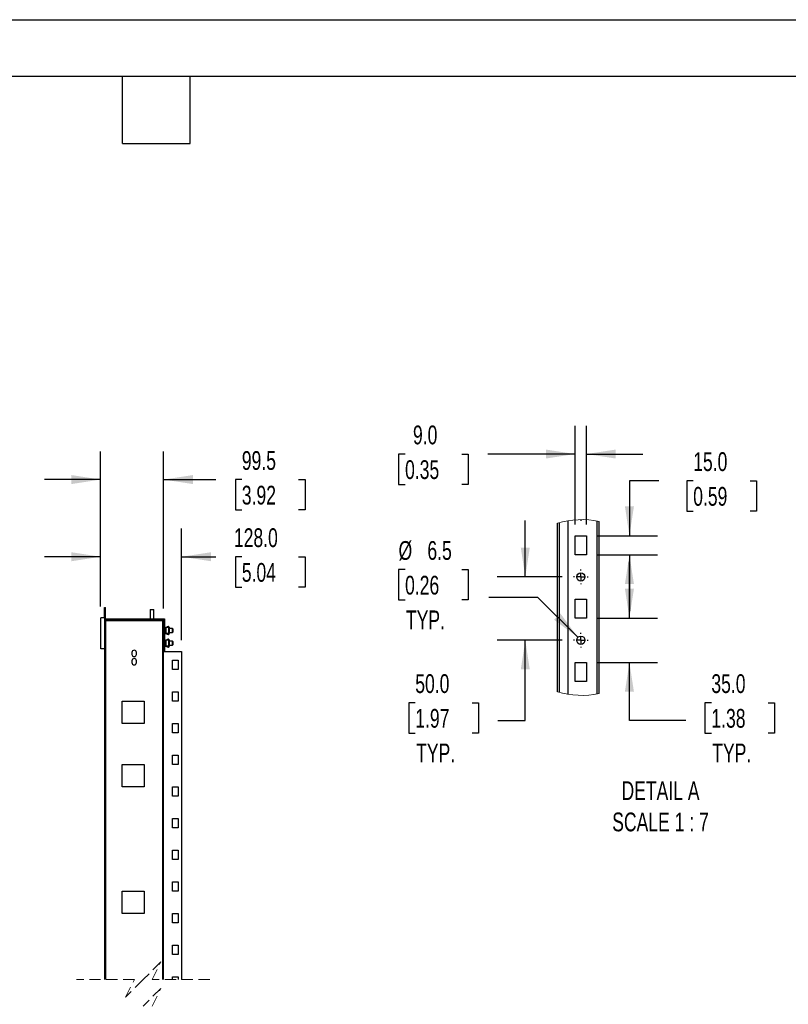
# Model space of a CAD drawing. Header units: millimetres. Extents: x 0 to 3912, y 0 to 3023.
# Tile 8 of 10: x 1740 to 2955, y 1467 to 3023. Entities that reach past the tile are written whole.
import ezdxf

# ---------------------------------------------------------------- set-up
doc = ezdxf.new("R2010")
doc.units = ezdxf.units.MM
doc.header["$LTSCALE"] = 14
doc.linetypes.add('HIDDEN', pattern=[1.905, 1.27, -0.635])
doc.layers.add('DIMENSIONS', color=140, linetype='Continuous', lineweight=25)
doc.layers.add('TEXT', color=140, linetype='Continuous', lineweight=25)
doc.styles.add('SLDTEXTSTYLE0', font='TXT', dxfattribs={"width": 0.7})
doc.dimstyles.new('SLDDIMSTYLE1', dxfattribs={"dimtxt": 30.212109, "dimasz": 46.228, "dimexe": 0, "dimexo": 0.0625, "dimgap": 7.553027, "dimtad": 0, "dimtih": 1, "dimtoh": 1, "dimdec": 1, "dimrnd": 1e-09, "dimzin": 12, "dimdsep": 46, "dimtxsty": 'SLDTEXTSTYLE0', "dimsah": 1, "dimcen": 0.09, "dimadec": 0, "dimazin": 3, "dimtfac": 1, "dimtdec": 1, "dimtmove": 0, "dimatfit": 0, "dimfxl": 0, "dimfrac": 2, "dimtolj": 1, "dimtzin": 12, "dimarcsym": 0})
doc.dimstyles.new('SLDDIMSTYLE2', dxfattribs={"dimtxt": 30.212109, "dimasz": 46.228, "dimexe": 0, "dimexo": 0.0625, "dimgap": 7.553027, "dimtad": 0, "dimtih": 1, "dimtoh": 1, "dimdec": 1, "dimrnd": 1e-09, "dimzin": 4, "dimdsep": 46, "dimtxsty": 'SLDTEXTSTYLE0', "dimsah": 1, "dimcen": 0.09, "dimadec": 0, "dimazin": 1, "dimtfac": 1, "dimtdec": 1, "dimtmove": 0, "dimatfit": 0, "dimfxl": 0, "dimfrac": 2, "dimtolj": 1, "dimtzin": 12, "dimarcsym": 0})
doc.dimstyles.new('SLDDIMSTYLE3', dxfattribs={"dimtxt": 30.212109, "dimasz": 46.228, "dimexe": 0, "dimexo": 0.0625, "dimgap": 7.553027, "dimtad": 0, "dimtih": 1, "dimtoh": 1, "dimdec": 1, "dimlfac": 0.5, "dimrnd": 1e-09, "dimzin": 4, "dimdsep": 46, "dimtxsty": 'SLDTEXTSTYLE0', "dimsah": 1, "dimcen": 0.09, "dimadec": 0, "dimazin": 1, "dimtfac": 1, "dimtdec": 1, "dimtmove": 0, "dimatfit": 0, "dimfxl": 0, "dimfrac": 2, "dimtolj": 1, "dimtzin": 12, "dimarcsym": 0})
doc.dimstyles.new('SLDDIMSTYLE4', dxfattribs={"dimtxt": 30.212109, "dimasz": 46.228, "dimexe": 0, "dimexo": 0.0625, "dimgap": 7.553027, "dimtad": 0, "dimtih": 1, "dimtoh": 1, "dimdec": 1, "dimlfac": 0.5, "dimrnd": 1e-09, "dimzin": 12, "dimdsep": 46, "dimtxsty": 'SLDTEXTSTYLE0', "dimsah": 1, "dimcen": 0, "dimadec": 0, "dimazin": 3, "dimtfac": 1, "dimtdec": 1, "dimtofl": 0, "dimtmove": 0, "dimatfit": 3, "dimfxl": 0, "dimfrac": 2, "dimtolj": 1, "dimtzin": 12, "dimarcsym": 0})

# ---------------------------------------------------------------- blocks, each defined once
blk = doc.blocks.new('_D_7')
at = {"layer": 'DIMENSIONS'}
for p, q in [((1867.7, 2095.9), (1867.7, 2340.7)), ((1967.2, 2092.7), (1967.2, 2340.7)), ((1867.7, 2296.3), (1778.8, 2296.3)), ((1967.2, 2296.3), (2049.9, 2296.3)), ((2090.8, 2296.3), (2080.7, 2296.3)), ((2080.7, 2296.3), (2080.7, 2248.3)), ((2180.6, 2296.3), (2190.8, 2296.3)), ((2190.8, 2296.3), (2190.8, 2248.3)), ((2080.7, 2248.3), (2090.8, 2248.3)), ((2190.8, 2248.3), (2180.6, 2248.3))]:
    blk.add_line(p, q, dxfattribs=at)
for points in [[(1867.7, 2296.3), (1821.5, 2303.4), (1821.5, 2289.2)], [(1967.2, 2296.3), (2013.5, 2289.2), (2013.5, 2303.4)]]:
    blk.add_solid(points, dxfattribs=at)
at = {"layer": 'DIMENSIONS', "char_height": 29.63, "attachment_point": 1, "style": 'SLDTEXTSTYLE0'}
for s, insert in [('99.5', (2090.8, 2341.2)), ('3.92', (2090.8, 2286.5))]:
    blk.add_mtext(s, dxfattribs=dict(at, insert=insert))
blk = doc.blocks.new('_D_8')
at = {"layer": 'DIMENSIONS'}
for p, q in [((1867.7, 2095.9), (1867.7, 2218.8)), ((1995.7, 2042.4), (1995.7, 2218.8)), ((1867.7, 2174.4), (1778.8, 2174.4)), ((1995.7, 2174.4), (2049.9, 2174.4)), ((2090.8, 2174.4), (2080.7, 2174.4)), ((2080.7, 2174.4), (2080.7, 2126.3)), ((2180.6, 2174.4), (2190.8, 2174.4)), ((2190.8, 2174.4), (2190.8, 2126.3)), ((2080.7, 2126.3), (2090.8, 2126.3)), ((2190.8, 2126.3), (2180.6, 2126.3))]:
    blk.add_line(p, q, dxfattribs=at)
for points in [[(1867.7, 2174.4), (1821.5, 2181.5), (1821.5, 2167.3)], [(1995.7, 2174.4), (2042, 2167.3), (2042, 2181.5)]]:
    blk.add_solid(points, dxfattribs=at)
at = {"layer": 'DIMENSIONS', "char_height": 29.63, "attachment_point": 1, "style": 'SLDTEXTSTYLE0'}
for s, insert in [('128.0', (2078.3, 2219.3)), ('5.04', (2090.8, 2164.5))]:
    blk.add_mtext(s, dxfattribs=dict(at, insert=insert))
blk = doc.blocks.new('_D_9')
at = {"layer": 'DIMENSIONS'}
for p, q in [((2617.5, 2225.3), (2617.5, 2381.1)), ((2635.5, 2225.3), (2635.5, 2381.1)), ((2348.8, 2336.6), (2338.6, 2336.6)), ((2338.6, 2336.6), (2338.6, 2288.6)), ((2438.5, 2336.6), (2448.7, 2336.6)), ((2448.7, 2336.6), (2448.7, 2288.6)), ((2617.5, 2336.6), (2479.5, 2336.6)), ((2635.5, 2336.6), (2724.4, 2336.6)), ((2338.6, 2288.6), (2348.8, 2288.6)), ((2448.7, 2288.6), (2438.5, 2288.6))]:
    blk.add_line(p, q, dxfattribs=at)
for points in [[(2617.5, 2336.6), (2571.3, 2343.7), (2571.3, 2329.5)], [(2635.5, 2336.6), (2681.8, 2329.5), (2681.8, 2343.7)]]:
    blk.add_solid(points, dxfattribs=at)
at = {"layer": 'DIMENSIONS', "char_height": 29.63, "attachment_point": 1, "style": 'SLDTEXTSTYLE0'}
for s, insert in [('9.0', (2361.3, 2381.6)), ('0.35', (2348.8, 2326.8))]:
    blk.add_mtext(s, dxfattribs=dict(at, insert=insert))
blk = doc.blocks.new('_D_10')
at = {"layer": 'DIMENSIONS'}
for p, q in [((2749.8, 2294.4), (2703.4, 2294.4)), ((2703.4, 2294.4), (2703.4, 2207.5)), ((2804.2, 2294.4), (2794.1, 2294.4)), ((2794.1, 2294.4), (2794.1, 2246.4)), ((2894, 2294.4), (2904.1, 2294.4)), ((2904.1, 2294.4), (2904.1, 2246.4)), ((2794.1, 2246.4), (2804.2, 2246.4)), ((2904.1, 2246.4), (2894, 2246.4)), ((2653.3, 2207.5), (2747.8, 2207.5)), ((2653.3, 2177.5), (2747.8, 2177.5)), ((2703.4, 2177.5), (2703.4, 2088.6))]:
    blk.add_line(p, q, dxfattribs=at)
for points in [[(2703.4, 2207.5), (2710.5, 2253.8), (2696.3, 2253.8)], [(2703.4, 2177.5), (2696.3, 2131.3), (2710.5, 2131.3)]]:
    blk.add_solid(points, dxfattribs=at)
at = {"layer": 'DIMENSIONS', "char_height": 29.63, "attachment_point": 1, "style": 'SLDTEXTSTYLE0'}
for s, insert in [('15.0', (2804.2, 2339.4)), ('0.59', (2804.2, 2284.6))]:
    blk.add_mtext(s, dxfattribs=dict(at, insert=insert))
blk = doc.blocks.new('_D_11')
at = {"layer": 'DIMENSIONS'}
for p, q in [((2703.4, 2077.5), (2703.4, 2166.4)), ((2653.3, 2077.5), (2747.8, 2077.5)), ((2653.3, 2007.5), (2747.8, 2007.5)), ((2703.4, 1915.6), (2703.4, 2007.5)), ((2832.9, 1943.9), (2822.7, 1943.9)), ((2822.7, 1943.9), (2822.7, 1895.8)), ((2922.7, 1943.9), (2932.8, 1943.9)), ((2932.8, 1943.9), (2932.8, 1895.8)), ((2792.3, 1915.6), (2703.4, 1915.6)), ((2822.7, 1895.8), (2832.9, 1895.8)), ((2932.8, 1895.8), (2922.7, 1895.8))]:
    blk.add_line(p, q, dxfattribs=at)
for points in [[(2703.4, 2077.5), (2710.5, 2123.8), (2696.3, 2123.8)], [(2703.4, 2007.5), (2696.3, 1961.3), (2710.5, 1961.3)]]:
    blk.add_solid(points, dxfattribs=at)
at = {"layer": 'DIMENSIONS', "char_height": 29.63, "attachment_point": 1, "style": 'SLDTEXTSTYLE0'}
for s, insert in [('35.0', (2832.9, 1988.8)), ('1.38', (2832.9, 1934)), ('TYP.', (2834.3, 1879.3))]:
    blk.add_mtext(s, dxfattribs=dict(at, insert=insert))
blk = doc.blocks.new('_D_12')
at = {"layer": 'DIMENSIONS'}
for p, q in [((2348.8, 2154.1), (2338.6, 2154.1)), ((2338.6, 2154.1), (2338.6, 2106.1)), ((2438.5, 2154.1), (2448.7, 2154.1)), ((2448.7, 2154.1), (2448.7, 2106.1)), ((2338.6, 2106.1), (2348.8, 2106.1)), ((2448.7, 2106.1), (2438.5, 2106.1)), ((2558.8, 2110.2), (2481, 2110.2)), ((2621.9, 2047.1), (2558.8, 2110.2))]:
    blk.add_line(p, q, dxfattribs=at)
blk.add_solid([(2621.9, 2047.1), (2594.3, 2084.8), (2584.2, 2074.8)], dxfattribs=at)
at = {"layer": 'DIMENSIONS', "char_height": 29.63, "attachment_point": 1, "style": 'SLDTEXTSTYLE0'}
for s, insert in [('%%c', (2338.5, 2199.1)), ('6.5', (2384.1, 2199.1)), ('0.26', (2348.8, 2144.3)), ('TYP.', (2350.2, 2089.5))]:
    blk.add_mtext(s, dxfattribs=dict(at, insert=insert))
blk = doc.blocks.new('_D_13')
at = {"layer": 'DIMENSIONS'}
for p, q in [((2538.8, 2142.5), (2538.8, 2231.4)), ((2597.2, 2142.5), (2494.3, 2142.5)), ((2597.2, 2042.5), (2494.3, 2042.5)), ((2538.8, 1915.6), (2538.8, 2042.5)), ((2364.9, 1943.9), (2354.7, 1943.9)), ((2354.7, 1943.9), (2354.7, 1895.8)), ((2454.6, 1943.9), (2464.8, 1943.9)), ((2464.8, 1943.9), (2464.8, 1895.8)), ((2495.2, 1915.6), (2538.8, 1915.6)), ((2354.7, 1895.8), (2364.9, 1895.8)), ((2464.8, 1895.8), (2454.6, 1895.8))]:
    blk.add_line(p, q, dxfattribs=at)
for points in [[(2538.8, 2142.5), (2545.9, 2188.8), (2531.7, 2188.8)], [(2538.8, 2042.5), (2531.7, 1996.3), (2545.9, 1996.3)]]:
    blk.add_solid(points, dxfattribs=at)
at = {"layer": 'DIMENSIONS', "char_height": 29.63, "attachment_point": 1, "style": 'SLDTEXTSTYLE0'}
for s, insert in [('50.0', (2364.9, 1988.8)), ('1.97', (2364.9, 1934)), ('TYP.', (2366.3, 1879.3))]:
    blk.add_mtext(s, dxfattribs=dict(at, insert=insert))
blk = doc.blocks.new('SW_CENTERMARKSYMBOL_56')
at = {"layer": 'DIMENSIONS', "color": 0}
for p, q in [((-10.2, 0), (-11.6, 0)), ((0, 0), (-5.1, 0)), ((0, 10.2), (0, 11.6)), ((0, 0), (0, 5.1)), ((0, 0), (0, -5.1)), ((0, 0), (5.1, 0)), ((10.2, 0), (11.6, 0)), ((0, -10.2), (0, -11.6))]:
    blk.add_line(p, q, dxfattribs=at)
blk = doc.blocks.new('SW_CENTERMARKSYMBOL_57')
at = {"layer": 'DIMENSIONS', "color": 0}
for p, q in [((-10.2, 0), (-11.6, 0)), ((0, 0), (-5.1, 0)), ((0, 10.2), (0, 11.6)), ((0, 0), (0, 5.1)), ((0, 0), (0, -5.1)), ((0, 0), (5.1, 0)), ((10.2, 0), (11.6, 0)), ((0, -10.2), (0, -11.6))]:
    blk.add_line(p, q, dxfattribs=at)
blk = doc.blocks.new('SW_CENTERMARKSYMBOL_58')
at = {"layer": 'DIMENSIONS', "color": 0}
blk.add_line((0, 0), (0, -1.4), dxfattribs=at)

msp = doc.modelspace()

# ---------------------------------------------------------------- linework, layer by layer
at = {"color": 7, "linetype": 'Continuous'}
msp.add_line((0.03, 3022.64), (3911.63, 3022.64), dxfattribs=at)
for p, q in [((2589.54, 1960.78), (2589.54, 2227.61)), ((2592.54, 2228.44), (2592.54, 1959.95)), ((2606.54, 1957.03), (2606.54, 2231.36)), ((2652.53, 1957.6), (2652.53, 2230.79)), ((2655.54, 1958.18), (2655.54, 2230.21)), ((2617.54, 2177.53), (2617.54, 2207.53)), ((2617.54, 2207.53), (2635.54, 2207.53)), ((2635.54, 2207.53), (2635.54, 2177.53)), ((2635.54, 2177.53), (2617.54, 2177.53)), ((2617.54, 2077.53), (2617.54, 2107.53)), ((2617.54, 2107.53), (2635.54, 2107.53)), ((2635.54, 2107.53), (2635.54, 2077.53)), ((1873.72, 2078.13), (1873.72, 2094.38)), ((1873.72, 2094.38), (1875.22, 2094.38)), ((1875.22, 2076.38), (1875.22, 2094.38)), ((1946.22, 2090.88), (1945.72, 2090.38)), ((1945.72, 2090.38), (1945.72, 2076.38)), ((1946.09, 2090.38), (1945.72, 2090.38)), ((1951.72, 2090.38), (1946.09, 2090.38)), ((1946.22, 2090.88), (1946.52, 2090.88)), ((1946.52, 2090.88), (1951.22, 2090.88)), ((1951.72, 2090.38), (1951.22, 2090.88)), ((1951.72, 2076.38), (1951.72, 2090.38)), ((1867.72, 2029.13), (1867.72, 2078.13)), ((1874.22, 2078.13), (1867.72, 2078.13)), ((1874.22, 2073.63), (1874.22, 2078.13)), ((1874.22, 2074.88), (1875.22, 2074.88)), ((1874.22, 2029.13), (1874.22, 2073.63)), ((1874.22, 2073.63), (1875.73, 2073.63)), ((1875.22, 2076.38), (1875.22, 2074.88)), ((1875.22, 2076.38), (1940.22, 2076.38)), ((1940.22, 2074.88), (1875.22, 2074.88)), ((1875.73, 1506.65), (1875.73, 2073.63)), ((1875.73, 2073.63), (1965.72, 2073.63)), ((1940.22, 2076.38), (1940.22, 2074.88)), ((1940.22, 2076.38), (1968.72, 2076.38)), ((1940.22, 2074.88), (1967.22, 2074.88)), ((1941.72, 2074.88), (1941.72, 2073.88)), ((1941.72, 2073.88), (1942.16, 2073.63)), ((1942.57, 2073.88), (1941.72, 2073.88)), ((1955.72, 2073.88), (1942.57, 2073.88)), ((1955.29, 2073.63), (1955.72, 2073.88)), ((1955.72, 2073.88), (1955.72, 2074.88)), ((1965.72, 1506.65), (1965.72, 2073.63)), ((1965.72, 2073.63), (1967.22, 2073.63)), ((1967.22, 2074.87), (1967.22, 2025.88)), ((1968.72, 2076.38), (1968.72, 2025.88)), ((2635.54, 2077.53), (2617.54, 2077.53)), ((1867.72, 2059.63), (1867.42, 2059.63)), ((1867.42, 2059.63), (1867.42, 2047.63)), ((1969.22, 2062.38), (1968.72, 2062.38)), ((1969.22, 2053.38), (1968.72, 2053.38)), ((1969.22, 2062.38), (1969.22, 2053.38)), ((1969.22, 2062.38), (1969.72, 2062.38)), ((1969.22, 2053.38), (1969.72, 2053.38)), ((1969.72, 2062.38), (1969.72, 2053.38)), ((1969.72, 2062.38), (1970.72, 2062.38)), ((1969.72, 2053.38), (1970.72, 2053.38)), ((1970.71, 2063.13), (1970.71, 2062.52)), ((1970.71, 2062.38), (1970.71, 2062.52)), ((1970.71, 2053.23), (1970.71, 2053.38)), ((1970.71, 2053.23), (1970.71, 2052.63)), ((1970.72, 2062.38), (1970.72, 2053.38)), ((1974.72, 2062.38), (1970.72, 2062.38)), ((1974.72, 2053.38), (1970.72, 2053.38)), ((1970.96, 2062.63), (1970.96, 2063.38)), ((1970.96, 2063.38), (1974.96, 2063.38)), ((1974.96, 2062.63), (1970.96, 2062.63)), ((1970.96, 2062.38), (1970.96, 2062.63)), ((1970.96, 2053.13), (1970.96, 2053.38)), ((1970.96, 2053.13), (1974.96, 2053.13)), ((1970.96, 2052.38), (1970.96, 2053.13)), ((1972.72, 2064.38), (1972.72, 2063.88)), ((1972.72, 2064.38), (1974.72, 2064.38)), ((1972.72, 2063.88), (1974.72, 2063.88)), ((1974.72, 2062.38), (1974.72, 2053.38)), ((1974.72, 2062.38), (1975.72, 2062.38)), ((1974.72, 2053.38), (1975.72, 2053.38)), ((1974.96, 2063.38), (1974.96, 2062.63)), ((1974.96, 2062.38), (1974.96, 2062.63)), ((1974.96, 2053.13), (1974.96, 2053.38)), ((1974.96, 2053.13), (1974.96, 2052.38)), ((1975.21, 2062.52), (1975.21, 2063.13)), ((1975.21, 2062.38), (1975.21, 2062.52)), ((1975.21, 2053.23), (1975.21, 2053.38)), ((1975.21, 2052.63), (1975.21, 2053.23)), ((1975.22, 2063.38), (1975.22, 2062.38)), ((1975.22, 2052.38), (1975.22, 2053.38)), ((1975.72, 2063.38), (1975.72, 2062.38)), ((1975.72, 2062.38), (1975.72, 2053.38)), ((1981.22, 2060.88), (1975.72, 2060.88)), ((1975.72, 2054.88), (1981.22, 2054.88)), ((1975.72, 2052.38), (1975.72, 2053.38)), ((1981.72, 2060.38), (1981.22, 2060.88)), ((1981.22, 2054.88), (1981.22, 2060.88)), ((1981.22, 2054.88), (1981.72, 2055.38)), ((1981.72, 2060.38), (1981.72, 2055.38)), ((1867.42, 2047.63), (1867.72, 2047.63)), ((1969.22, 2042.38), (1968.72, 2042.38)), ((1969.22, 2042.38), (1969.22, 2033.38)), ((1969.22, 2042.38), (1969.72, 2042.38)), ((1969.72, 2042.38), (1969.72, 2033.38)), ((1969.72, 2042.38), (1970.72, 2042.38)), ((1970.71, 2043.13), (1970.71, 2042.52)), ((1970.71, 2042.38), (1970.71, 2042.52)), ((1970.72, 2042.38), (1970.72, 2033.38)), ((1974.72, 2042.38), (1970.72, 2042.38)), ((1974.96, 2052.38), (1970.96, 2052.38)), ((1970.96, 2042.63), (1970.96, 2043.38)), ((1970.96, 2043.38), (1974.96, 2043.38)), ((1974.96, 2042.63), (1970.96, 2042.63)), ((1970.96, 2042.38), (1970.96, 2042.63)), ((1974.72, 2051.88), (1972.72, 2051.88)), ((1972.72, 2051.38), (1972.72, 2051.88)), ((1974.72, 2051.38), (1972.72, 2051.38)), ((1972.72, 2044.38), (1972.72, 2043.88)), ((1972.72, 2044.38), (1974.72, 2044.38)), ((1972.72, 2043.88), (1974.72, 2043.88)), ((1974.72, 2042.38), (1974.72, 2033.38)), ((1974.72, 2042.38), (1975.72, 2042.38)), ((1974.96, 2043.38), (1974.96, 2042.63)), ((1974.96, 2042.38), (1974.96, 2042.63)), ((1975.21, 2042.52), (1975.21, 2043.13)), ((1975.21, 2042.38), (1975.21, 2042.52)), ((1975.22, 2043.38), (1975.22, 2042.38)), ((1975.72, 2043.38), (1975.72, 2042.38)), ((1975.72, 2042.38), (1975.72, 2033.38)), ((1981.22, 2040.88), (1975.72, 2040.88)), ((1981.72, 2040.38), (1981.22, 2040.88)), ((1981.22, 2034.88), (1981.22, 2040.88)), ((1981.72, 2040.38), (1981.72, 2035.38)), ((1874.22, 2029.13), (1867.72, 2029.13)), ((1874.22, 1506.65), (1874.22, 2029.13)), ((1917.22, 2023.13), (1917.22, 2020.13)), ((1924.22, 2020.13), (1924.22, 2023.13)), ((1967.22, 2025.88), (1968.72, 2025.88)), ((1967.22, 1506.65), (1967.22, 2025.88)), ((1967.23, 2024.63), (1967.22, 2024.63)), ((1967.23, 1506.65), (1967.23, 2024.63)), ((1967.23, 2024.63), (1995.72, 2024.63)), ((1969.22, 2033.38), (1968.72, 2033.38)), ((1969.22, 2033.38), (1969.72, 2033.38)), ((1969.72, 2033.38), (1970.72, 2033.38)), ((1970.71, 2033.23), (1970.71, 2033.38)), ((1970.71, 2033.23), (1970.71, 2032.63)), ((1974.72, 2033.38), (1970.72, 2033.38)), ((1970.96, 2033.13), (1970.96, 2033.38)), ((1970.96, 2032.38), (1970.96, 2033.13)), ((1970.96, 2033.13), (1974.96, 2033.13)), ((1974.96, 2032.38), (1970.96, 2032.38)), ((1972.72, 2031.38), (1972.72, 2031.88)), ((1974.72, 2031.88), (1972.72, 2031.88)), ((1974.72, 2031.38), (1972.72, 2031.38)), ((1974.72, 2033.38), (1975.72, 2033.38)), ((1974.96, 2033.13), (1974.96, 2033.38)), ((1974.96, 2033.13), (1974.96, 2032.38)), ((1975.21, 2033.23), (1975.21, 2033.38)), ((1975.21, 2032.63), (1975.21, 2033.23)), ((1975.22, 2032.38), (1975.22, 2033.38)), ((1975.72, 2034.88), (1981.22, 2034.88)), ((1975.72, 2032.38), (1975.72, 2033.38)), ((1981.22, 2034.88), (1981.72, 2035.38)), ((1995.72, 2024.63), (1995.72, 1506.65)), ((1917.22, 2010.13), (1917.22, 2007.13)), ((1924.22, 2007.13), (1924.22, 2010.13)), ((1981.22, 2011.13), (1990.22, 2011.13)), ((1981.22, 1996.13), (1981.22, 2011.13)), ((1990.22, 2011.13), (1990.22, 1996.13)), ((2617.54, 1977.53), (2617.54, 2007.53)), ((2617.54, 2007.53), (2635.54, 2007.53)), ((2635.54, 2007.53), (2635.54, 1977.53)), ((1990.22, 1996.13), (1981.22, 1996.13)), ((2635.54, 1977.53), (2617.54, 1977.53)), ((1981.22, 1961.13), (1990.22, 1961.13)), ((1981.22, 1946.13), (1981.22, 1961.13)), ((1990.22, 1961.13), (1990.22, 1946.13)), ((1901.72, 1911.13), (1901.72, 1946.13)), ((1901.72, 1946.13), (1936.72, 1946.13)), ((1936.72, 1946.13), (1936.72, 1911.13)), ((1990.22, 1946.13), (1981.22, 1946.13)), ((1936.72, 1911.13), (1901.72, 1911.13)), ((1981.22, 1911.13), (1990.22, 1911.13)), ((1981.22, 1896.13), (1981.22, 1911.13)), ((1990.22, 1911.13), (1990.22, 1896.13)), ((1990.22, 1896.13), (1981.22, 1896.13)), ((1981.22, 1861.13), (1990.22, 1861.13)), ((1981.22, 1846.13), (1981.22, 1861.13)), ((1990.22, 1861.13), (1990.22, 1846.13)), ((1901.72, 1811.13), (1901.72, 1846.13)), ((1901.72, 1846.13), (1936.72, 1846.13)), ((1936.72, 1846.13), (1936.72, 1811.13)), ((1990.22, 1846.13), (1981.22, 1846.13)), ((1936.72, 1811.13), (1901.72, 1811.13)), ((1981.22, 1811.13), (1990.22, 1811.13)), ((1981.22, 1796.13), (1981.22, 1811.13)), ((1990.22, 1811.13), (1990.22, 1796.13)), ((1990.22, 1796.13), (1981.22, 1796.13)), ((1981.22, 1761.13), (1990.22, 1761.13)), ((1981.22, 1746.13), (1981.22, 1761.13)), ((1990.22, 1761.13), (1990.22, 1746.13)), ((1990.22, 1746.13), (1981.22, 1746.13)), ((1981.22, 1711.13), (1990.22, 1711.13)), ((1981.22, 1696.13), (1981.22, 1711.13)), ((1990.22, 1711.13), (1990.22, 1696.13)), ((1990.22, 1696.13), (1981.22, 1696.13)), ((1981.22, 1661.13), (1990.22, 1661.13)), ((1981.22, 1646.13), (1981.22, 1661.13)), ((1990.22, 1661.13), (1990.22, 1646.13)), ((1901.72, 1611.13), (1901.72, 1646.13)), ((1901.72, 1646.13), (1936.72, 1646.13)), ((1936.72, 1646.13), (1936.72, 1611.13)), ((1990.22, 1646.13), (1981.22, 1646.13)), ((1936.72, 1611.13), (1901.72, 1611.13)), ((1981.22, 1611.13), (1990.22, 1611.13)), ((1981.22, 1596.13), (1981.22, 1611.13)), ((1990.22, 1611.13), (1990.22, 1596.13)), ((1990.22, 1596.13), (1981.22, 1596.13)), ((1981.22, 1561.13), (1990.22, 1561.13)), ((1981.22, 1546.13), (1981.22, 1561.13)), ((1990.22, 1561.13), (1990.22, 1546.13)), ((1990.22, 1546.13), (1981.22, 1546.13)), ((1981.22, 1511.13), (1990.22, 1511.13)), ((1981.22, 1506.65), (1981.22, 1511.13)), ((1990.22, 1511.13), (1990.22, 1506.65))]:
    msp.add_line(p, q)
at = {"color": 7, "linetype": 'HIDDEN', "lineweight": 18}
for p, q in [((1962.97, 1534.65), (1934.97, 1506.65)), ((1948.97, 1506.65), (1962.97, 1534.65)), ((1920.97, 1506.65), (1829.77, 1506.65)), ((1934.97, 1506.65), (1906.97, 1478.65)), ((1906.97, 1478.65), (1920.97, 1506.65)), ((2040.17, 1506.65), (1948.97, 1506.65)), ((1962.97, 1492.65), (1934.97, 1464.65)), ((1948.97, 1464.65), (1962.97, 1492.65))]:
    msp.add_line(p, q, dxfattribs=at)
for centre in [(2626.54, 2142.53), (2626.54, 2042.53)]:
    msp.add_circle(centre, 6.5)
at = {"color": 7, "linetype": 'Continuous', "lineweight": 18}
for start, end in [(78.49248, 106.02036), (253.97981, 281.50735)]:
    msp.add_arc((2627.85, 2094.2), 138.81, start, end, dxfattribs=at)
for centre, radius, start, end in [((1875.23, 2076.38), 0.00202, 179.70004, 269.55793), ((1967.22, 2074.87), 0.00202, 359.70004, 89.55793), ((1974.72, 2063.38), 1, 359.99774, 89.99948), ((1974.72, 2063.38), 0.5, 359.99328, 90.01099), ((1974.72, 2052.38), 0.5, 270.01233, 359.9834), ((1974.72, 2052.38), 1, 270.00052, 359.99543), ((1974.72, 2043.38), 1, 359.99774, 89.99948), ((1974.72, 2043.38), 0.5, 359.99328, 90.01099), ((1920.72, 2023.13), 3.5, 0.00016, 179.99984), ((1974.72, 2032.38), 1, 270.00052, 359.99543), ((1974.72, 2032.38), 0.5, 269.98901, 0.00672), ((1920.72, 2020.13), 3.5, 180.00016, 359.99984), ((1920.72, 2010.13), 3.5, 0.00016, 179.99984), ((1920.72, 2007.13), 3.5, 180.00016, 359.99984)]:
    msp.add_arc(centre, radius, start, end)
for points, knots in [([(1970.96, 2063.38), (1970.93, 2063.38), (1970.88, 2063.37), (1970.82, 2063.34), (1970.76, 2063.29), (1970.71, 2063.21), (1970.71, 2063.15), (1970.71, 2063.13)], [0, 0, 0, 0, 0.17680276, 0.36719994, 0.56342002, 0.79017322, 1, 1, 1, 1]), ([(1970.96, 2062.63), (1970.93, 2062.63), (1970.89, 2062.62), (1970.82, 2062.61), (1970.76, 2062.59), (1970.72, 2062.56), (1970.71, 2062.54), (1970.71, 2062.52)], [0, 0, 0, 0, 0.2378713, 0.4769354, 0.6885086, 0.8748266, 1, 1, 1, 1]), ([(1970.96, 2053.13), (1970.93, 2053.13), (1970.89, 2053.13), (1970.82, 2053.14), (1970.76, 2053.16), (1970.72, 2053.19), (1970.71, 2053.22), (1970.71, 2053.23)], [0, 0, 0, 0, 0.2377617, 0.4767398, 0.688237, 0.8744881, 1, 1, 1, 1]), ([(1974.96, 2063.38), (1974.98, 2063.38), (1975.03, 2063.37), (1975.1, 2063.34), (1975.16, 2063.29), (1975.2, 2063.21), (1975.2, 2063.15), (1975.21, 2063.13)], [0, 0, 0, 0, 0.1768033, 0.3672011, 0.5634217, 0.790171, 1, 1, 1, 1]), ([(1975.21, 2062.52), (1975.2, 2062.54), (1975.18, 2062.58), (1975.11, 2062.61), (1975.04, 2062.62), (1974.98, 2062.63), (1974.96, 2062.63)], [0, 0, 0, 0, 0.1673213, 0.4415218, 0.718, 1, 1, 1, 1]), ([(1974.96, 2053.13), (1974.98, 2053.13), (1975.02, 2053.13), (1975.09, 2053.14), (1975.15, 2053.16), (1975.19, 2053.19), (1975.2, 2053.22), (1975.21, 2053.23)], [0, 0, 0, 0, 0.237763, 0.4767425, 0.6882408, 0.8744826, 1, 1, 1, 1]), ([(1970.96, 2052.38), (1970.93, 2052.38), (1970.88, 2052.38), (1970.82, 2052.41), (1970.76, 2052.47), (1970.71, 2052.54), (1970.71, 2052.6), (1970.71, 2052.63)], [0, 0, 0, 0, 0.176824, 0.3670722, 0.5634721, 0.7901983, 1, 1, 1, 1]), ([(1970.96, 2043.38), (1970.93, 2043.38), (1970.88, 2043.37), (1970.82, 2043.34), (1970.76, 2043.29), (1970.71, 2043.21), (1970.71, 2043.15), (1970.71, 2043.13)], [0, 0, 0, 0, 0.17682, 0.3672357, 0.5636782, 0.7904535, 1, 1, 1, 1]), ([(1970.96, 2042.63), (1970.93, 2042.63), (1970.89, 2042.62), (1970.82, 2042.61), (1970.76, 2042.59), (1970.72, 2042.56), (1970.71, 2042.54), (1970.71, 2042.52)], [0, 0, 0, 0, 0.2378713, 0.4769354, 0.6885086, 0.8748266, 1, 1, 1, 1]), ([(1975.21, 2052.63), (1975.2, 2052.59), (1975.19, 2052.52), (1975.12, 2052.43), (1975.04, 2052.39), (1974.98, 2052.38), (1974.96, 2052.38)], [0, 0, 0, 0, 0.270391, 0.5624506, 0.7897656, 1, 1, 1, 1]), ([(1974.96, 2043.38), (1974.98, 2043.38), (1975.03, 2043.37), (1975.1, 2043.34), (1975.16, 2043.29), (1975.2, 2043.21), (1975.2, 2043.15), (1975.21, 2043.13)], [0, 0, 0, 0, 0.1768205, 0.3672368, 0.56368, 0.7904513, 1, 1, 1, 1]), ([(1975.21, 2042.52), (1975.2, 2042.54), (1975.18, 2042.58), (1975.11, 2042.61), (1975.04, 2042.62), (1974.98, 2042.63), (1974.96, 2042.63)], [0, 0, 0, 0, 0.1673213, 0.4415218, 0.718, 1, 1, 1, 1]), ([(1970.96, 2033.13), (1970.93, 2033.13), (1970.89, 2033.13), (1970.82, 2033.14), (1970.76, 2033.16), (1970.72, 2033.19), (1970.71, 2033.22), (1970.71, 2033.23)], [0, 0, 0, 0, 0.2378529, 0.4769228, 0.6885011, 0.8748236, 1, 1, 1, 1]), ([(1970.96, 2032.38), (1970.93, 2032.38), (1970.88, 2032.38), (1970.82, 2032.41), (1970.76, 2032.47), (1970.71, 2032.54), (1970.71, 2032.6), (1970.71, 2032.63)], [0, 0, 0, 0, 0.17682, 0.3672357, 0.5636782, 0.7904535, 1, 1, 1, 1]), ([(1974.96, 2033.13), (1974.98, 2033.13), (1975.02, 2033.13), (1975.09, 2033.14), (1975.15, 2033.16), (1975.19, 2033.19), (1975.2, 2033.22), (1975.21, 2033.23)], [0, 0, 0, 0, 0.2378543, 0.4769254, 0.6885049, 0.8748181, 1, 1, 1, 1]), ([(1975.21, 2032.63), (1975.2, 2032.59), (1975.19, 2032.52), (1975.12, 2032.43), (1975.04, 2032.39), (1974.98, 2032.38), (1974.96, 2032.38)], [0, 0, 0, 0, 0.270173, 0.5623198, 0.7897027, 1, 1, 1, 1])]:
    msp.add_open_spline(points, degree=3, knots=knots)
at = {"layer": 'TEXT'}
for p, q in [((88.9, 2933.7), (3822.7, 2933.7)), ((1902.46, 2827.02), (1902.46, 2933.7)), ((2009.14, 2827.02), (2009.14, 2933.7)), ((1902.46, 2827.02), (2009.14, 2827.02))]:
    msp.add_line(p, q, dxfattribs=at)

# ---------------------------------------------------------------- block references
at = {"layer": 'DIMENSIONS'}
for name, p in [('SW_CENTERMARKSYMBOL_58', (2626.54, 2232.37)), ('SW_CENTERMARKSYMBOL_57', (2626.54, 2142.53)), ('SW_CENTERMARKSYMBOL_56', (2626.54, 2042.53))]:
    msp.add_blockref(name, p, dxfattribs=at)

# ---------------------------------------------------------------- texts
at = {"layer": 'DIMENSIONS', "insert": (2752.53, 1819.73), "char_height": 29.6333, "attachment_point": 2, "style": 'SLDTEXTSTYLE0'}
msp.add_mtext('DETAIL A^JSCALE 1 : 7', dxfattribs=at)

# ---------------------------------------------------------------- dimensions: what is measured, and where the dimension line sits
at = {"layer": 'DIMENSIONS'}
for base, p1, p2, dimstyle, picture, middle in [((2635.54, 2336.64), (2617.54, 2207.53), (2635.54, 2207.53), 'SLDDIMSTYLE3', '_D_9', (2393.64, 2336.64)), ((1967.22, 2296.28), (1867.72, 2078.13), (1967.22, 2074.87), 'SLDDIMSTYLE1', '_D_7', (2135.72, 2296.28)), ((1995.72, 2174.37), (1867.72, 2078.13), (1995.72, 2024.63), 'SLDDIMSTYLE2', '_D_8', (2135.72, 2174.37))]:
    dim = msp.add_linear_dim(base=base, p1=p1, p2=p2, dimstyle=dimstyle, dxfattribs=at)
    dim.commit()
    dim.dimension.update_dxf_attribs({"geometry": picture, "text_midpoint": middle, "dimtype": 160})
dim = msp.add_linear_dim(base=(2703.4, 2177.53), p1=(2635.54, 2207.53), p2=(2635.54, 2177.53), angle=90, dimstyle='SLDDIMSTYLE3', dxfattribs=at)
dim.commit()
dim.dimension.update_dxf_attribs({"geometry": '_D_10', "text_midpoint": (2703.4, 2294.43), "dimtype": 160})
for base, p1, p2, picture, middle in [((2538.77, 2042.53), (2614.96, 2142.53), (2614.96, 2042.53), '_D_13', (2538.77, 1915.59)), ((2703.4, 2007.53), (2635.54, 2077.53), (2635.54, 2007.53), '_D_11', (2703.4, 1915.59))]:
    dim = msp.add_linear_dim(base=base, p1=p1, p2=p2, angle=90, text='<>\\PTYP.', dimstyle='SLDDIMSTYLE3', dxfattribs=at)
    dim.commit()
    dim.dimension.update_dxf_attribs({"geometry": picture, "text_midpoint": middle, "dimtype": 160})
dim = msp.add_diameter_dim_2p(p1=(2631.13, 2037.94), p2=(2621.94, 2047.13), text='<>\\PTYP.', dimstyle='SLDDIMSTYLE4', dxfattribs=at)
dim.commit()
dim.dimension.update_dxf_attribs({"geometry": '_D_12', "text_midpoint": (2393.64, 2125.85), "dimtype": 163})

doc.saveas('drawing.dxf')
